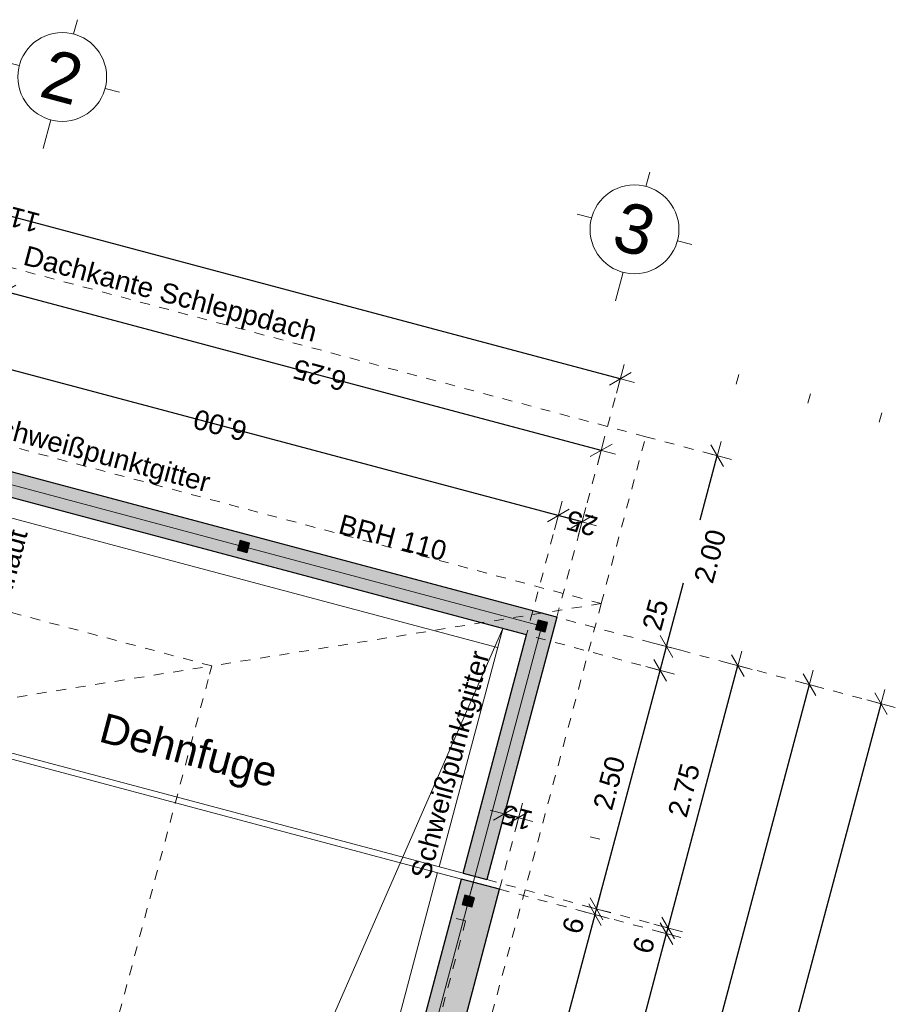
# Model space of a CAD drawing. Header units: metres. Extents: x 4462371 to 4462630, y 5328161 to 5328403.
# Tile 91 of 152: x 4462493 to 4462502, y 5328239 to 5328249. Entities that reach past the tile are written whole.
import ezdxf

# ---------------------------------------------------------------- set-up
doc = ezdxf.new("R2010")
doc.units = ezdxf.units.M
doc.header["$PDMODE"] = 65
doc.linetypes.add('AUSGEZOGEN', pattern=[0])
doc.linetypes.add('VERDECKT2_S2', pattern=[0.15, 0.1, -0.05])
doc.layers.add('Maßlinie_Allgemein', color=7, linetype='AUSGEZOGEN', lineweight=13)
doc.layers.add('Standard', color=7, linetype='AUSGEZOGEN', lineweight=13)
doc.styles.add('ARIAL', font='ARIAL.TTF')
doc.dimstyles.new('_DIMSTYLE_12', dxfattribs={"dimtxt": 0.2, "dimasz": 0.3, "dimexe": 0, "dimexo": 0, "dimgap": 0.1, "dimtad": 2, "dimrnd": 0.01, "dimzin": 4, "dimdsep": 46, "dimtxsty": 'ARIAL', "dimblk1": 'ALL_ML_STRICH', "dimblk2": 'ALL_ML_STRICH', "dimsah": 1, "dimcen": 0, "dimclrd": 7, "dimclre": 7, "dimclrt": 7, "dimadec": 0, "dimazin": 0, "dimtfac": 1, "dimtdec": 0, "dimtix": 1, "dimtmove": 2, "dimatfit": 3, "dimfxl": 0, "dimtzin": 0, "dimlwd": 0, "dimlwe": 13, "dimarcsym": 0})
doc.dimstyles.new('_DIMSTYLE_14', dxfattribs={"dimtxt": 0.2, "dimasz": 0.3, "dimexe": 0, "dimexo": 0, "dimgap": 0.1, "dimtad": 2, "dimdec": 1, "dimlfac": 100, "dimrnd": 1, "dimzin": 4, "dimdsep": 46, "dimtxsty": 'ARIAL', "dimblk1": 'ALL_ML_STRICH', "dimblk2": 'ALL_ML_STRICH', "dimsah": 1, "dimcen": 0, "dimclrd": 7, "dimclre": 7, "dimclrt": 7, "dimadec": 0, "dimazin": 0, "dimtfac": 1, "dimtdec": 0, "dimtix": 1, "dimtmove": 2, "dimatfit": 3, "dimfxl": 0, "dimtvp": 1.2, "dimtzin": 0, "dimlwd": 0, "dimlwe": 13, "dimarcsym": 0})
doc.dimstyles.new('_DIMSTYLE_20', dxfattribs={"dimtxt": 0.2, "dimasz": 0.3, "dimexe": 0, "dimexo": 0, "dimgap": 0.1, "dimtad": 2, "dimdec": 1, "dimlfac": 100, "dimrnd": 0.5, "dimzin": 4, "dimdsep": 46, "dimtxsty": 'ARIAL', "dimblk1": 'ALL_ML_STRICH', "dimblk2": 'ALL_ML_STRICH', "dimsah": 1, "dimcen": 0, "dimclrd": 7, "dimclre": 7, "dimclrt": 7, "dimadec": 0, "dimazin": 0, "dimtfac": 1, "dimtdec": 0, "dimtix": 1, "dimtmove": 2, "dimatfit": 3, "dimfxl": 0, "dimtvp": 1.2, "dimtzin": 0, "dimlwd": 0, "dimlwe": 13, "dimarcsym": 0})
doc.dimstyles.new('_DIMSTYLE_3', dxfattribs={"dimtxt": 0.2, "dimasz": 0.3, "dimexe": 0, "dimexo": 0, "dimgap": 0.1, "dimtad": 2, "dimrnd": 0.005, "dimzin": 4, "dimdsep": 46, "dimtxsty": 'ARIAL', "dimblk1": 'ALL_ML_STRICH', "dimblk2": 'ALL_ML_STRICH', "dimsah": 1, "dimcen": 0, "dimclrd": 7, "dimclre": 7, "dimclrt": 7, "dimadec": 0, "dimazin": 0, "dimtfac": 1, "dimtdec": 0, "dimtix": 1, "dimtmove": 2, "dimatfit": 3, "dimfxl": 0, "dimtzin": 0, "dimlwd": 0, "dimlwe": 13, "dimarcsym": 0})
doc.dimstyles.new('_DIMSTYLE_30', dxfattribs={"dimtxt": 0.2, "dimasz": 0.3, "dimexe": 0, "dimexo": 0, "dimgap": 0.1, "dimtad": 0, "dimrnd": 0.005, "dimzin": 4, "dimdsep": 46, "dimtxsty": 'ARIAL', "dimblk1": 'ALL_ML_STRICH', "dimblk2": 'ALL_ML_STRICH', "dimsah": 1, "dimcen": 0, "dimclrd": 7, "dimclre": 7, "dimclrt": 7, "dimadec": 0, "dimazin": 0, "dimtfac": 1, "dimtdec": 0, "dimtix": 1, "dimtmove": 2, "dimatfit": 3, "dimfxl": 0, "dimtzin": 0, "dimlwd": 0, "dimlwe": 13, "dimarcsym": 0})
doc.dimstyles.new('_DIMSTYLE_8', dxfattribs={"dimtxt": 0.2, "dimasz": 0.3, "dimexe": 0, "dimexo": 0, "dimgap": 0.1, "dimtad": 2, "dimdec": 3, "dimrnd": 0.005, "dimzin": 4, "dimdsep": 46, "dimtxsty": 'ARIAL', "dimblk1": 'ALL_ML_STRICH', "dimblk2": 'ALL_ML_STRICH', "dimsah": 1, "dimcen": 0, "dimclrd": 7, "dimclre": 7, "dimclrt": 7, "dimadec": 0, "dimazin": 0, "dimtfac": 1, "dimtdec": 0, "dimtix": 1, "dimtmove": 2, "dimatfit": 3, "dimfxl": 0, "dimtzin": 0, "dimlwd": 0, "dimlwe": 13, "dimarcsym": 0})

# ---------------------------------------------------------------- blocks, each defined once
blk = doc.blocks.new('ALL_ML_STRICH')
at = {"color": 0, "linetype": 'ByBlock', "lineweight": -2}
for p, q in [((0, -0.5), (0, 0.5)), ((-1, 0), (0.5, 0)), ((-0.3, -0.3), (0.3, 0.3))]:
    blk.add_line(p, q, dxfattribs=at)
blk = doc.blocks.new('*D553')
at = {"layer": 'DEFPOINTS', "color": 7, "linetype": 'AUSGEZOGEN', "lineweight": 13}
for p in [(4462487.4562, 5328245.6535), (4462499.2122, 5328245.1095), (4462498.5688, 5328242.6937)]:
    blk.add_point(p, dxfattribs=at)
at = {"layer": 'Maßlinie_Allgemein', "color": 7, "linetype": 'AUSGEZOGEN', "lineweight": -2}
for p, q in [((4462488.0996, 5328248.0692), (4462488.0996, 5328248.0692)), ((4462499.2122, 5328245.1095), (4462488.0996, 5328248.0692)), ((4462499.2122, 5328245.1095), (4462499.2122, 5328245.1095))]:
    blk.add_line(p, q, dxfattribs=at)
at = {"layer": 'Maßlinie_Allgemein', "color": 7, "linetype": 'AUSGEZOGEN', "lineweight": 13, "xscale": 0.3, "yscale": 0.3, "zscale": 0.3}
for p, rotation in [((4462488.0996, 5328248.0692), 165.0861850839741), ((4462499.2122, 5328245.1095), 345.0861850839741)]:
    blk.add_blockref('ALL_ML_STRICH', p, dxfattribs=dict(at, rotation=rotation))
at = {"layer": 'Maßlinie_Allgemein', "color": 7, "linetype": 'AUSGEZOGEN', "lineweight": 13, "insert": (4462492.9872, 5328246.771), "char_height": 0.2, "width": 1, "attachment_point": 5, "rotation": 165.08619, "style": 'ARIAL'}
blk.add_mtext('\\A1;{\\A1;{11.50\\H0.132000;\\S^ ;}}', dxfattribs=at)
blk = doc.blocks.new('*D556')
at = {"layer": 'DEFPOINTS', "color": 7, "linetype": 'AUSGEZOGEN', "lineweight": 13}
for p in [(4462498.5688, 5328242.6937), (4462494.0384, 5328225.1011), (4462496.4542, 5328224.4577)]:
    blk.add_point(p, dxfattribs=at)
at = {"layer": 'Maßlinie_Allgemein', "color": 7, "linetype": 'AUSGEZOGEN', "lineweight": -2}
for p, q in [((4462496.4542, 5328224.4577), (4462501.1295, 5328242.0117)), ((4462501.1295, 5328242.0117), (4462501.1295, 5328242.0117)), ((4462496.4542, 5328224.4577), (4462496.4542, 5328224.4577))]:
    blk.add_line(p, q, dxfattribs=at)
at = {"layer": 'Maßlinie_Allgemein', "color": 7, "linetype": 'AUSGEZOGEN', "lineweight": 13, "yscale": 0.3, "zscale": 0.3}
for p, xscale, rotation in [((4462501.1295, 5328242.0117), 0.3, 75.08618508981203), ((4462496.4542, 5328224.4577), 0.2999999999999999, 255.0861850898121)]:
    blk.add_blockref('ALL_ML_STRICH', p, dxfattribs=dict(at, xscale=xscale, rotation=rotation))
at = {"layer": 'Maßlinie_Allgemein', "color": 7, "linetype": 'AUSGEZOGEN', "lineweight": 13, "insert": (4462498.597, 5328233.2936), "char_height": 0.2, "width": 1, "attachment_point": 5, "rotation": 75.08619, "style": 'ARIAL'}
blk.add_mtext('\\A1;{\\A1;{18.17\\H0.132000;\\S^ ;}}', dxfattribs=at)
blk = doc.blocks.new('*D574')
at = {"layer": 'DEFPOINTS', "color": 7, "linetype": 'AUSGEZOGEN', "lineweight": 13}
for p in [(4462498.5688, 5328242.6937), (4462493.1376, 5328221.719), (4462496.2782, 5328220.8826)]:
    blk.add_point(p, dxfattribs=at)
at = {"layer": 'Maßlinie_Allgemein', "color": 7, "linetype": 'AUSGEZOGEN', "lineweight": -2}
for p, q in [((4462496.2782, 5328220.8826), (4462501.8542, 5328241.8187)), ((4462501.8542, 5328241.8187), (4462501.8542, 5328241.8187)), ((4462496.2782, 5328220.8826), (4462496.2782, 5328220.8826))]:
    blk.add_line(p, q, dxfattribs=at)
at = {"layer": 'Maßlinie_Allgemein', "color": 7, "linetype": 'AUSGEZOGEN', "lineweight": 13, "xscale": 0.3, "yscale": 0.3, "zscale": 0.3}
for p, rotation in [((4462501.8542, 5328241.8187), 75.08618508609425), ((4462496.2782, 5328220.8826), 255.0861850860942)]:
    blk.add_blockref('ALL_ML_STRICH', p, dxfattribs=dict(at, rotation=rotation))
at = {"layer": 'Maßlinie_Allgemein', "color": 7, "linetype": 'AUSGEZOGEN', "lineweight": 13, "insert": (4462498.8714, 5328231.4095), "char_height": 0.2, "width": 1, "attachment_point": 5, "rotation": 75.08619, "style": 'ARIAL'}
blk.add_mtext('\\A1;{\\A1;{21.67\\H0.132000;\\S^ ;}}', dxfattribs=at)
blk = doc.blocks.new('*D575')
at = {"layer": 'DEFPOINTS', "color": 7, "linetype": 'AUSGEZOGEN', "lineweight": 13}
for p in [(4462498.1835, 5328240.6645), (4462497.861, 5328240.0364), (4462497.9905, 5328239.9398)]:
    blk.add_point(p, dxfattribs=at)
at = {"layer": 'Maßlinie_Allgemein', "color": 7, "linetype": 'AUSGEZOGEN', "lineweight": -2}
for p, q in [((4462498.0386, 5328240.7031), (4462498.0386, 5328240.7031)), ((4462498.1835, 5328240.6645), (4462498.0386, 5328240.7031)), ((4462498.1835, 5328240.6645), (4462498.1835, 5328240.6645))]:
    blk.add_line(p, q, dxfattribs=at)
at = {"layer": 'Maßlinie_Allgemein', "color": 7, "linetype": 'AUSGEZOGEN', "lineweight": 13, "xscale": 0.3, "yscale": 0.3, "zscale": 0.3}
for p, rotation in [((4462498.1835, 5328240.6645), 345.0861851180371), ((4462498.0386, 5328240.7031), 165.086185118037)]:
    blk.add_blockref('ALL_ML_STRICH', p, dxfattribs=dict(at, rotation=rotation))
at = {"layer": 'Maßlinie_Allgemein', "color": 7, "linetype": 'AUSGEZOGEN', "lineweight": 13, "insert": (4462498.1652, 5328240.6666), "char_height": 0.2, "width": 0.8, "attachment_point": 5, "rotation": 165.08619, "style": 'ARIAL'}
blk.add_mtext('\\A1;{\\A1;{15\\H0.132000;\\S^ ;}}', dxfattribs=at)
blk = doc.blocks.new('*D585')
at = {"layer": 'DEFPOINTS', "color": 7, "linetype": 'AUSGEZOGEN', "lineweight": 13}
for p in [(4462497.9905, 5328239.9398), (4462494.0384, 5328225.1011), (4462495.7295, 5328224.6508)]:
    blk.add_point(p, dxfattribs=at)
at = {"layer": 'Maßlinie_Allgemein', "color": 7, "linetype": 'AUSGEZOGEN', "lineweight": -2}
for p, q in [((4462495.7295, 5328224.6508), (4462499.6816, 5328239.4894)), ((4462499.6816, 5328239.4894), (4462499.6816, 5328239.4894)), ((4462495.7295, 5328224.6508), (4462495.7295, 5328224.6508))]:
    blk.add_line(p, q, dxfattribs=at)
at = {"layer": 'Maßlinie_Allgemein', "color": 7, "linetype": 'AUSGEZOGEN', "lineweight": 13, "yscale": 0.3, "zscale": 0.3}
for p, xscale, rotation in [((4462499.6816, 5328239.4894), 0.3, 75.08618508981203), ((4462495.7295, 5328224.6508), 0.2999999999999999, 255.0861850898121)]:
    blk.add_blockref('ALL_ML_STRICH', p, dxfattribs=dict(at, xscale=xscale, rotation=rotation))
at = {"layer": 'Maßlinie_Allgemein', "color": 7, "linetype": 'AUSGEZOGEN', "lineweight": 13, "insert": (4462497.5106, 5328232.1291), "char_height": 0.2, "width": 1, "attachment_point": 5, "rotation": 75.08619, "style": 'ARIAL'}
blk.add_mtext('\\A1;{\\A1;{15.36\\H0.132000;\\S^ ;}}', dxfattribs=at)
blk = doc.blocks.new('*D586')
at = {"layer": 'DEFPOINTS', "color": 7, "linetype": 'AUSGEZOGEN', "lineweight": 13}
for p in [(4462497.861, 5328240.0364), (4462497.9905, 5328239.9398), (4462499.6816, 5328239.4894)]:
    blk.add_point(p, dxfattribs=at)
at = {"layer": 'Maßlinie_Allgemein', "color": 7, "linetype": 'AUSGEZOGEN', "lineweight": -2}
for p, q in [((4462499.6816, 5328239.4894), (4462499.697, 5328239.5474)), ((4462499.6816, 5328239.4894), (4462499.6816, 5328239.4894)), ((4462499.697, 5328239.5474), (4462499.697, 5328239.5474))]:
    blk.add_line(p, q, dxfattribs=at)
at = {"layer": 'Maßlinie_Allgemein', "color": 7, "linetype": 'AUSGEZOGEN', "lineweight": 13, "yscale": 0.3, "zscale": 0.3}
for p, xscale, rotation in [((4462499.6816, 5328239.4894), 0.2999999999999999, 255.0861850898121), ((4462499.697, 5328239.5474), 0.3, 75.08618508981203)]:
    blk.add_blockref('ALL_ML_STRICH', p, dxfattribs=dict(at, xscale=xscale, rotation=rotation))
at = {"layer": 'Maßlinie_Allgemein', "color": 7, "linetype": 'AUSGEZOGEN', "lineweight": 13, "insert": (4462499.4505, 5328239.3728), "char_height": 0.2, "width": 0.6, "attachment_point": 5, "rotation": 75.08619, "style": 'ARIAL'}
blk.add_mtext('\\A1;{\\A1;{6\\H0.132000;\\S^ ;}}', dxfattribs=at)
blk = doc.blocks.new('*D587')
at = {"layer": 'DEFPOINTS', "color": 7, "linetype": 'AUSGEZOGEN', "lineweight": 13}
for p in [(4462498.5688, 5328242.6937), (4462497.861, 5328240.0364), (4462499.697, 5328239.5474)]:
    blk.add_point(p, dxfattribs=at)
at = {"layer": 'Maßlinie_Allgemein', "color": 7, "linetype": 'AUSGEZOGEN', "lineweight": -2}
for p, q in [((4462499.697, 5328239.5474), (4462500.4048, 5328242.2048)), ((4462500.4048, 5328242.2048), (4462500.4048, 5328242.2048)), ((4462499.697, 5328239.5474), (4462499.697, 5328239.5474))]:
    blk.add_line(p, q, dxfattribs=at)
at = {"layer": 'Maßlinie_Allgemein', "color": 7, "linetype": 'AUSGEZOGEN', "lineweight": 13, "yscale": 0.3, "zscale": 0.3}
for p, xscale, rotation in [((4462500.4048, 5328242.2048), 0.3, 75.08618508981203), ((4462499.697, 5328239.5474), 0.2999999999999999, 255.0861850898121)]:
    blk.add_blockref('ALL_ML_STRICH', p, dxfattribs=dict(at, xscale=xscale, rotation=rotation))
at = {"layer": 'Maßlinie_Allgemein', "color": 7, "linetype": 'AUSGEZOGEN', "lineweight": 13, "insert": (4462499.8579, 5328240.9417), "char_height": 0.2, "width": 0.8, "attachment_point": 5, "rotation": 75.08619, "style": 'ARIAL'}
blk.add_mtext('\\A1;{\\A1;{2.75\\H0.132000;\\S^ ;}}', dxfattribs=at)
blk = doc.blocks.new('*D607')
at = {"layer": 'DEFPOINTS', "color": 7, "linetype": 'AUSGEZOGEN', "lineweight": 13}
for p in [(4462498.8261, 5328243.6601), (4462498.5688, 5328242.6937), (4462498.2628, 5328242.5165)]:
    blk.add_point(p, dxfattribs=at)
at = {"layer": 'Maßlinie_Allgemein', "color": 7, "linetype": 'AUSGEZOGEN', "lineweight": -2}
for p, q in [((4462498.5846, 5328243.7244), (4462498.5846, 5328243.7244)), ((4462498.8261, 5328243.6601), (4462498.5846, 5328243.7244)), ((4462498.8261, 5328243.6601), (4462498.8261, 5328243.6601))]:
    blk.add_line(p, q, dxfattribs=at)
at = {"layer": 'Maßlinie_Allgemein', "color": 7, "linetype": 'AUSGEZOGEN', "lineweight": 13, "xscale": 0.3, "yscale": 0.3, "zscale": 0.3}
for p, rotation in [((4462498.5846, 5328243.7244), 165.0861853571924), ((4462498.8261, 5328243.6601), 345.0861853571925)]:
    blk.add_blockref('ALL_ML_STRICH', p, dxfattribs=dict(at, rotation=rotation))
at = {"layer": 'Maßlinie_Allgemein', "color": 7, "linetype": 'AUSGEZOGEN', "lineweight": 13, "insert": (4462498.8223, 5328243.6469), "char_height": 0.2, "width": 0.8, "attachment_point": 5, "rotation": 165.08619, "style": 'ARIAL'}
blk.add_mtext('\\A1;{\\A1;{25\\H0.132000;\\S^ ;}}', dxfattribs=at)
blk = doc.blocks.new('*D608')
at = {"layer": 'DEFPOINTS', "color": 7, "linetype": 'AUSGEZOGEN', "lineweight": 13}
for p in [(4462492.5293, 5328244.3023), (4462498.5846, 5328243.7244), (4462498.2628, 5328242.5165)]:
    blk.add_point(p, dxfattribs=at)
at = {"layer": 'Maßlinie_Allgemein', "color": 7, "linetype": 'AUSGEZOGEN', "lineweight": -2}
for p, q in [((4462492.7867, 5328245.2686), (4462492.7867, 5328245.2686)), ((4462498.5846, 5328243.7244), (4462492.7867, 5328245.2686)), ((4462498.5846, 5328243.7244), (4462498.5846, 5328243.7244))]:
    blk.add_line(p, q, dxfattribs=at)
at = {"layer": 'Maßlinie_Allgemein', "color": 7, "linetype": 'AUSGEZOGEN', "lineweight": 13, "xscale": 0.3, "yscale": 0.3, "zscale": 0.3}
for p, rotation in [((4462492.7867, 5328245.2686), 165.0861853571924), ((4462498.5846, 5328243.7244), 345.0861853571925)]:
    blk.add_blockref('ALL_ML_STRICH', p, dxfattribs=dict(at, rotation=rotation))
at = {"layer": 'Maßlinie_Allgemein', "color": 7, "linetype": 'AUSGEZOGEN', "lineweight": 13, "insert": (4462495.1596, 5328244.6401), "char_height": 0.2, "width": 0.8, "attachment_point": 5, "rotation": 165.08619, "style": 'ARIAL'}
blk.add_mtext('\\A1;{\\A1;{6.00\\H0.132000;\\S^ ;}}', dxfattribs=at)
blk = doc.blocks.new('*D612')
at = {"layer": 'DEFPOINTS', "color": 7, "linetype": 'AUSGEZOGEN', "lineweight": 13}
for p in [(4462499.0192, 5328244.3848), (4462492.5293, 5328244.3023), (4462498.5688, 5328242.6937)]:
    blk.add_point(p, dxfattribs=at)
at = {"layer": 'Maßlinie_Allgemein', "color": 7, "linetype": 'AUSGEZOGEN', "lineweight": -2}
for p, q in [((4462492.9797, 5328245.9933), (4462492.9797, 5328245.9933)), ((4462499.0192, 5328244.3848), (4462492.9797, 5328245.9933)), ((4462499.0192, 5328244.3848), (4462499.0192, 5328244.3848))]:
    blk.add_line(p, q, dxfattribs=at)
at = {"layer": 'Maßlinie_Allgemein', "color": 7, "linetype": 'AUSGEZOGEN', "lineweight": 13, "xscale": 0.3, "yscale": 0.3, "zscale": 0.3}
for p, rotation in [((4462492.9797, 5328245.9933), 165.0861850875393), ((4462499.0192, 5328244.3848), 345.0861850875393)]:
    blk.add_blockref('ALL_ML_STRICH', p, dxfattribs=dict(at, rotation=rotation))
at = {"layer": 'Maßlinie_Allgemein', "color": 7, "linetype": 'AUSGEZOGEN', "lineweight": 13, "insert": (4462496.1674, 5328245.1478), "char_height": 0.2, "width": 0.8, "attachment_point": 5, "rotation": 165.08619, "style": 'ARIAL'}
blk.add_mtext('\\A1;{\\A1;{6.25\\H0.132000;\\S^ ;}}', dxfattribs=at)
blk = doc.blocks.new('*D615')
at = {"layer": 'DEFPOINTS', "color": 7, "linetype": 'AUSGEZOGEN', "lineweight": 13}
for p in [(4462497.9905, 5328239.9398), (4462494.0384, 5328225.1011), (4462495.0047, 5328224.8438)]:
    blk.add_point(p, dxfattribs=at)
at = {"layer": 'Maßlinie_Allgemein', "color": 7, "linetype": 'AUSGEZOGEN', "lineweight": -2}
for p, q in [((4462495.0047, 5328224.8438), (4462498.9568, 5328239.6824)), ((4462498.9568, 5328239.6824), (4462498.9568, 5328239.6824)), ((4462495.0047, 5328224.8438), (4462495.0047, 5328224.8438))]:
    blk.add_line(p, q, dxfattribs=at)
at = {"layer": 'Maßlinie_Allgemein', "color": 7, "linetype": 'AUSGEZOGEN', "lineweight": 13, "yscale": 0.3, "zscale": 0.3}
for p, xscale, rotation in [((4462498.9568, 5328239.6824), 0.3, 75.08618508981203), ((4462495.0047, 5328224.8438), 0.2999999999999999, 255.0861850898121)]:
    blk.add_blockref('ALL_ML_STRICH', p, dxfattribs=dict(at, xscale=xscale, rotation=rotation))
at = {"layer": 'Maßlinie_Allgemein', "color": 7, "linetype": 'AUSGEZOGEN', "lineweight": 13, "insert": (4462496.7911, 5328232.3417), "char_height": 0.2, "width": 1.2, "attachment_point": 5, "rotation": 75.08619, "style": 'ARIAL'}
blk.add_mtext('\\A1;{\\A1;{15.35\\H0.132000;\\S5^ ;}}', dxfattribs=at)
blk = doc.blocks.new('*D616')
at = {"layer": 'DEFPOINTS', "color": 7, "linetype": 'AUSGEZOGEN', "lineweight": 13}
for p in [(4462497.861, 5328240.0364), (4462497.9905, 5328239.9398), (4462498.9568, 5328239.6824)]:
    blk.add_point(p, dxfattribs=at)
at = {"layer": 'Maßlinie_Allgemein', "color": 7, "linetype": 'AUSGEZOGEN', "lineweight": -2}
for p, q in [((4462498.9568, 5328239.6824), (4462498.9723, 5328239.7404)), ((4462498.9568, 5328239.6824), (4462498.9568, 5328239.6824)), ((4462498.9723, 5328239.7404), (4462498.9723, 5328239.7404))]:
    blk.add_line(p, q, dxfattribs=at)
at = {"layer": 'Maßlinie_Allgemein', "color": 7, "linetype": 'AUSGEZOGEN', "lineweight": 13, "yscale": 0.3, "zscale": 0.3}
for p, xscale, rotation in [((4462498.9568, 5328239.6824), 0.2999999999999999, 255.0861850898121), ((4462498.9723, 5328239.7404), 0.3, 75.08618508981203)]:
    blk.add_blockref('ALL_ML_STRICH', p, dxfattribs=dict(at, xscale=xscale, rotation=rotation))
at = {"layer": 'Maßlinie_Allgemein', "color": 7, "linetype": 'AUSGEZOGEN', "lineweight": 13, "insert": (4462498.7369, 5328239.5727), "char_height": 0.2, "width": 0.6, "attachment_point": 5, "rotation": 75.08619, "style": 'ARIAL'}
blk.add_mtext('\\A1;{\\A1;{6\\H0.132000;\\S^ ;}}', dxfattribs=at)
blk = doc.blocks.new('*D617')
at = {"layer": 'DEFPOINTS', "color": 7, "linetype": 'AUSGEZOGEN', "lineweight": 13}
for p in [(4462498.2628, 5328242.5165), (4462497.861, 5328240.0364), (4462498.9723, 5328239.7404)]:
    blk.add_point(p, dxfattribs=at)
at = {"layer": 'Maßlinie_Allgemein', "color": 7, "linetype": 'AUSGEZOGEN', "lineweight": -2}
for p, q in [((4462498.9723, 5328239.7404), (4462499.6157, 5328242.1562)), ((4462499.6157, 5328242.1562), (4462499.6157, 5328242.1562)), ((4462498.9723, 5328239.7404), (4462498.9723, 5328239.7404))]:
    blk.add_line(p, q, dxfattribs=at)
at = {"layer": 'Maßlinie_Allgemein', "color": 7, "linetype": 'AUSGEZOGEN', "lineweight": 13, "yscale": 0.3, "zscale": 0.3}
for p, xscale, rotation in [((4462499.6157, 5328242.1562), 0.3, 75.08618508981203), ((4462498.9723, 5328239.7404), 0.2999999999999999, 255.0861850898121)]:
    blk.add_blockref('ALL_ML_STRICH', p, dxfattribs=dict(at, xscale=xscale, rotation=rotation))
at = {"layer": 'Maßlinie_Allgemein', "color": 7, "linetype": 'AUSGEZOGEN', "lineweight": 13, "insert": (4462499.1012, 5328241.0149), "char_height": 0.2, "width": 0.8, "attachment_point": 5, "rotation": 75.08619, "style": 'ARIAL'}
blk.add_mtext('\\A1;{\\A1;{2.50\\H0.132000;\\S^ ;}}', dxfattribs=at)
blk = doc.blocks.new('*D618')
at = {"layer": 'DEFPOINTS', "color": 7, "linetype": 'AUSGEZOGEN', "lineweight": 13}
for p in [(4462498.5688, 5328242.6937), (4462498.2628, 5328242.5165), (4462499.6157, 5328242.1562)]:
    blk.add_point(p, dxfattribs=at)
at = {"layer": 'Maßlinie_Allgemein', "color": 7, "linetype": 'AUSGEZOGEN', "lineweight": -2}
for p, q in [((4462499.6157, 5328242.1562), (4462499.68, 5328242.3978)), ((4462499.68, 5328242.3978), (4462499.68, 5328242.3978)), ((4462499.6157, 5328242.1562), (4462499.6157, 5328242.1562))]:
    blk.add_line(p, q, dxfattribs=at)
at = {"layer": 'Maßlinie_Allgemein', "color": 7, "linetype": 'AUSGEZOGEN', "lineweight": 13, "yscale": 0.3, "zscale": 0.3}
for p, xscale, rotation in [((4462499.68, 5328242.3978), 0.3, 75.08618508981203), ((4462499.6157, 5328242.1562), 0.2999999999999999, 255.0861850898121)]:
    blk.add_blockref('ALL_ML_STRICH', p, dxfattribs=dict(at, xscale=xscale, rotation=rotation))
at = {"layer": 'Maßlinie_Allgemein', "color": 7, "linetype": 'AUSGEZOGEN', "lineweight": 13, "insert": (4462499.5688, 5328242.7196), "char_height": 0.2, "width": 0.8, "attachment_point": 5, "rotation": 75.08619, "style": 'ARIAL'}
blk.add_mtext('\\A1;{\\A1;{25\\H0.132000;\\S^ ;}}', dxfattribs=at)
blk = doc.blocks.new('*D619')
at = {"layer": 'DEFPOINTS', "color": 7, "linetype": 'AUSGEZOGEN', "lineweight": 13}
for p in [(4462499.47, 5328244.5234), (4462498.5688, 5328242.6937), (4462499.68, 5328242.3978)]:
    blk.add_point(p, dxfattribs=at)
at = {"layer": 'Maßlinie_Allgemein', "color": 7, "linetype": 'AUSGEZOGEN', "lineweight": -2}
for p, q in [((4462500.0218, 5328243.6811), (4462500.1948, 5328244.3304)), ((4462500.1948, 5328244.3304), (4462500.1948, 5328244.3304)), ((4462499.68, 5328242.3978), (4462499.852, 5328243.0433)), ((4462499.68, 5328242.3978), (4462499.68, 5328242.3978))]:
    blk.add_line(p, q, dxfattribs=at)
at = {"layer": 'Maßlinie_Allgemein', "color": 7, "linetype": 'AUSGEZOGEN', "lineweight": 13, "yscale": 0.3, "zscale": 0.3}
for p, xscale, rotation in [((4462500.1948, 5328244.3304), 0.3, 75.08618508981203), ((4462499.68, 5328242.3978), 0.2999999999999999, 255.0861850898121)]:
    blk.add_blockref('ALL_ML_STRICH', p, dxfattribs=dict(at, xscale=xscale, rotation=rotation))
at = {"layer": 'Maßlinie_Allgemein', "color": 7, "linetype": 'AUSGEZOGEN', "lineweight": 13, "insert": (4462500.1232, 5328243.3126), "char_height": 0.2, "width": 0.8, "attachment_point": 5, "rotation": 75.08619, "style": 'ARIAL'}
blk.add_mtext('\\A1;{\\A1;{2.00\\H0.132000;\\S^ ;}}', dxfattribs=at)
blk = doc.blocks.new('COMPLEXOBJECT_110')
at = {"layer": 'Standard', "color": 7, "linetype": 'AUSGEZOGEN', "lineweight": 18}
for p, q in [((4462499.4725, 5328247.0582), (4462499.5111, 5328247.2031)), ((4462498.9218, 5328246.7392), (4462498.7769, 5328246.7778)), ((4462499.7915, 5328246.5075), (4462499.9364, 5328246.4689)), ((4462499.2408, 5328246.1885), (4462499.1636, 5328245.8986))]:
    blk.add_line(p, q, dxfattribs=at)
blk.add_circle((4462499.3567, 5328246.6233), 0.45, dxfattribs=at)
blk = doc.blocks.new('COMPLEXOBJECT_111')
at = {"layer": 'Standard', "color": 7, "linetype": 'AUSGEZOGEN', "lineweight": 18}
for p, q in [((4462493.6746, 5328248.6024), (4462493.7132, 5328248.7473)), ((4462493.1239, 5328248.2834), (4462492.979, 5328248.322)), ((4462493.9936, 5328248.0517), (4462494.1386, 5328248.0131)), ((4462493.443, 5328247.7327), (4462493.3657, 5328247.4428))]:
    blk.add_line(p, q, dxfattribs=at)
blk.add_circle((4462493.5588, 5328248.1675), 0.45, dxfattribs=at)

msp = doc.modelspace()

# ---------------------------------------------------------------- hatches: boundary and pattern name
at = {"layer": 'Standard', "linetype": 'AUSGEZOGEN', "lineweight": 13}
h = msp.add_hatch(color=255, dxfattribs=at)
h.paths.add_polyline_path([(4462492.46496, 5328244.06071), (4462497.80571, 5328242.63826), (4462498.10919, 5328242.68679), (4462498.41267, 5328242.73532), (4462492.52931, 5328244.30228)])
h.paths.add_polyline_path([(4462492.55674, 5328244.11388), (4462492.58248, 5328244.21051), (4462492.67911, 5328244.18477), (4462492.66624, 5328244.13646), (4462492.65337, 5328244.08814)], flags=16)
h.paths.add_polyline_path([(4462495.36063, 5328243.47058), (4462495.45726, 5328243.44484), (4462495.44439, 5328243.39653), (4462495.43152, 5328243.34821), (4462495.33489, 5328243.37395), (4462495.34776, 5328243.42227)], flags=16)
at = {"layer": 'Standard', "linetype": 'AUSGEZOGEN', "lineweight": 18}
for points in [[(4462495.33489, 5328243.37395), (4462495.43152, 5328243.34821), (4462495.45726, 5328243.44484), (4462495.36063, 5328243.47058)], [(4462498.35462, 5328242.56968), (4462498.45126, 5328242.54395), (4462498.47699, 5328242.64058), (4462498.38036, 5328242.66631)], [(4462497.61212, 5328239.78187), (4462497.70876, 5328239.75613), (4462497.73449, 5328239.85276), (4462497.63786, 5328239.8785)]]:
    msp.add_hatch(color=254, dxfattribs=at).paths.add_polyline_path(points)
at = {"layer": 'Standard', "linetype": 'AUSGEZOGEN', "lineweight": 13}
h = msp.add_hatch(color=255, dxfattribs=at)
h.paths.add_polyline_path([(4462498.10919, 5328242.68679), (4462497.80571, 5328242.63826), (4462498.26285, 5328242.51651), (4462497.61943, 5328240.10073), (4462497.86101, 5328240.03638), (4462498.56877, 5328242.69375), (4462498.41267, 5328242.73532)])
h.paths.add_polyline_path([(4462498.38036, 5328242.66631), (4462498.47699, 5328242.64058), (4462498.45126, 5328242.54395), (4462498.35462, 5328242.56968), (4462498.36749, 5328242.618)], flags=16)
h = msp.add_hatch(color=255, dxfattribs=at)
h.paths.add_polyline_path([(4462497.60399, 5328240.04275), (4462497.50105, 5328239.65622), (4462497.64599, 5328239.61762), (4462496.48656, 5328235.26437), (4462496.51072, 5328235.25794), (4462496.48498, 5328235.16131), (4462496.46082, 5328235.16774), (4462495.1637, 5328230.29752), (4462495.18786, 5328230.29108), (4462495.16212, 5328230.19445), (4462495.13796, 5328230.20089), (4462493.89979, 5328225.55201), (4462493.75485, 5328225.59061), (4462493.6519, 5328225.20409), (4462493.77269, 5328225.17192), (4462494.03842, 5328225.10114), (4462497.99052, 5328239.9398), (4462497.72478, 5328240.01058)])
h.paths.add_polyline_path([(4462497.68618, 5328239.86563), (4462497.73449, 5328239.85276), (4462497.70876, 5328239.75613), (4462497.61212, 5328239.78187), (4462497.63786, 5328239.8785)], flags=16)
h.paths.add_polyline_path([(4462493.86604, 5328225.32815), (4462493.84031, 5328225.23152), (4462493.74368, 5328225.25726), (4462493.76941, 5328225.35389)], flags=16)
msp.add_hatch(color=255, dxfattribs=at).paths.add_polyline_path([(4462493.75485, 5328225.59061), (4462493.89979, 5328225.55201), (4462495.13796, 5328230.20089), (4462495.06549, 5328230.22019), (4462495.09123, 5328230.31682), (4462495.1637, 5328230.29752), (4462496.46082, 5328235.16774), (4462496.38835, 5328235.18704), (4462496.41409, 5328235.28367), (4462496.48656, 5328235.26437), (4462497.64599, 5328239.61762), (4462497.50105, 5328239.65622)])

# ---------------------------------------------------------------- linework, layer by layer
at = {"layer": 'Standard', "color": 7, "linetype": 'VERDECKT2_S2', "lineweight": 18}
for p, q in [((4462499.47003, 5328244.52343), (4462487.97089, 5328247.58608)), ((4462487.5205, 5328245.89503), (4462499.01964, 5328242.83238)), ((4462499.21218, 5328245.10953), (4462498.56877, 5328242.69375)), ((4462499.01964, 5328242.83238), (4462499.47003, 5328244.52343)), ((4462499.47003, 5328244.52343), (4462500.19476, 5328244.33041)), ((4462495.07437, 5328242.20151), (4462487.10228, 5328244.32477)), ((4462498.58456, 5328243.7244), (4462498.26285, 5328242.51651)), ((4462499.01964, 5328242.83238), (4462493.76527, 5328223.10417)), ((4462499.01964, 5328242.83238), (4462495.07437, 5328242.20151)), ((4462501.85424, 5328241.8187), (4462498.56877, 5328242.69375)), ((4462499.61569, 5328242.1562), (4462498.26285, 5328242.51651)), ((4462491.1291, 5328241.57063), (4462495.07437, 5328242.20151)), ((4462491.15187, 5328227.47397), (4462495.07437, 5328242.20151)), ((4462497.99052, 5328239.9398), (4462498.18354, 5328240.66454)), ((4462499.69701, 5328239.54739), (4462497.86101, 5328240.03638)), ((4462497.99052, 5328239.9398), (4462499.68157, 5328239.48941))]:
    msp.add_line(p, q, dxfattribs=at)
at = {"layer": 'Standard', "color": 7, "linetype": 'AUSGEZOGEN', "lineweight": 13}
for p, q in [((4462500.38779, 5328245.05514), (4462500.41352, 5328245.15177)), ((4462501.13826, 5328244.95875), (4462501.11252, 5328244.86212)), ((4462501.86299, 5328244.76572), (4462501.83726, 5328244.66909)), ((4462498.40294, 5328242.55681), (4462497.68618, 5328239.86563)), ((4462491.80611, 5328241.58694), (4462497.60399, 5328240.04275)), ((4462497.61943, 5328240.10073), (4462491.82155, 5328241.64492)), ((4462497.68618, 5328239.86563), (4462497.72478, 5328240.01058)), ((4462497.66044, 5328239.769), (4462496.4624, 5328235.27081))]:
    msp.add_line(p, q, dxfattribs=at)
at = {"layer": 'Standard', "color": 7, "linetype": 'AUSGEZOGEN', "lineweight": 25}
for p, q in [((4462498.56877, 5328242.69375), (4462492.52931, 5328244.30228)), ((4462498.26285, 5328242.51651), (4462492.46496, 5328244.06071)), ((4462495.36063, 5328243.47058), (4462495.33489, 5328243.37395)), ((4462495.45726, 5328243.44484), (4462495.36063, 5328243.47058)), ((4462495.43152, 5328243.34821), (4462495.33489, 5328243.37395)), ((4462495.43152, 5328243.34821), (4462495.45726, 5328243.44484)), ((4462498.56877, 5328242.69375), (4462497.86101, 5328240.03638)), ((4462498.38036, 5328242.66631), (4462498.35462, 5328242.56968)), ((4462498.47699, 5328242.64058), (4462498.38036, 5328242.66631)), ((4462498.45126, 5328242.54395), (4462498.35462, 5328242.56968)), ((4462498.45126, 5328242.54395), (4462498.47699, 5328242.64058)), ((4462497.61943, 5328240.10073), (4462498.26285, 5328242.51651)), ((4462497.61943, 5328240.10073), (4462497.86101, 5328240.03638)), ((4462493.6519, 5328225.20409), (4462497.60399, 5328240.04275)), ((4462497.99052, 5328239.9398), (4462497.60399, 5328240.04275)), ((4462494.03842, 5328225.10114), (4462497.99052, 5328239.9398)), ((4462497.63786, 5328239.8785), (4462497.61212, 5328239.78187)), ((4462497.73449, 5328239.85276), (4462497.63786, 5328239.8785)), ((4462497.70876, 5328239.75613), (4462497.61212, 5328239.78187)), ((4462497.70876, 5328239.75613), (4462497.73449, 5328239.85276))]:
    msp.add_line(p, q, dxfattribs=at)
at = {"layer": 'Standard', "color": 7, "linetype": 'AUSGEZOGEN', "lineweight": 18}
for p, q in [((4462492.66624, 5328244.13646), (4462495.34776, 5328243.42227)), ((4462497.9698, 5328242.38759), (4462492.65507, 5328243.8031)), ((4462495.44439, 5328243.39653), (4462498.36749, 5328242.618)), ((4462491.38178, 5328227.41274), (4462498.02127, 5328242.58085)), ((4462497.37786, 5328240.16507), (4462498.02127, 5328242.58085)), ((4462493.80924, 5328226.76622), (4462497.36241, 5328240.10709))]:
    msp.add_line(p, q, dxfattribs=at)
at = {"layer": 'Standard', "color": 7, "linetype": 'VERDECKT2_S2', "lineweight": 13}
for p, q in [((4462495.05176, 5328242.11662), (4462495.07437, 5328242.20151)), ((4462498.90828, 5328240.47151), (4462499.00491, 5328240.44578)), ((4462497.64599, 5328239.61762), (4462496.48656, 5328235.26437)), ((4462497.64599, 5328239.61762), (4462497.50105, 5328239.65622))]:
    msp.add_line(p, q, dxfattribs=at)

# ---------------------------------------------------------------- block references
at = {"layer": 'Standard', "color": 7, "linetype": 'AUSGEZOGEN', "lineweight": 18}
for name in ['COMPLEXOBJECT_111', 'COMPLEXOBJECT_110']:
    msp.add_blockref(name, (0, 0), dxfattribs=at)

# ---------------------------------------------------------------- texts
at = {"layer": 'Standard', "color": 7, "linetype": 'AUSGEZOGEN', "lineweight": 18, "style": 'ARIAL'}
for s, insert, char_height, width, attachment_point, rotation in [('\\W0.99;2', (4462493.55877, 5328248.16754), 0.5, 0.6392436, 5, 345.086185), ('\\W0.99;3', (4462499.35665, 5328246.62335), 0.5, 0.6392436, 5, 345.086185), ('\\W1.01;Dachkante\\~Schleppdach', (4462494.61427, 5328245.8167), 0.2, 3.1472566, 8, 345.086185), ('\\W1.00;Schweißpunktgitter', (4462493.86193, 5328244.20607), 0.2, 2.4870818, 8, 345.086185), ('\\W0.98;BRH\\~110', (4462496.88167, 5328243.4018), 0.2, 1.2377366, 8, 345.086185), ('\\W1.00;Schweißpunktgitter', (4462497.6423, 5328241.15795), 0.2, 2.4870818, 8, 75.086185), ('\\W1.01;Dehnfuge', (4462494.78034, 5328241.1156), 0.3, 1.9808159, 8, 345.086185)]:
    msp.add_mtext(s, dxfattribs=dict(at, insert=insert, char_height=char_height, width=width, attachment_point=attachment_point, rotation=rotation))
at = {"layer": 'Standard', "color": 7, "linetype": 'AUSGEZOGEN', "lineweight": 18, "insert": (4462492.41701, 5328242.90926), "char_height": 0.2, "width": 2.0636057, "attachment_point": 2, "rotation": 75.086185, "line_spacing_factor": 1.204819, "style": 'ARIAL'}
msp.add_mtext('{\\fArial|i0|b0;\\H0.200000;\\W1.000000;\\C7;Wand bis unter }\\P{\\fArial|i0|b0;\\H0.200000;\\W1.000000;\\C7;die Dachhaut}\\P', dxfattribs=at)

# ---------------------------------------------------------------- dimensions: what is measured, and where the dimension line sits
at = {"layer": 'Maßlinie_Allgemein', "color": 7, "linetype": 'AUSGEZOGEN', "lineweight": 13}
for base, p1, p2, angle, dimstyle, picture, middle in [((4462488.09957, 5328248.06924), (4462499.21218, 5328245.10953), (4462488.09957, 5328248.06924), 165.086185, '_DIMSTYLE_12', '*D553', (4462492.98719, 5328246.77101)), ((4462492.9797, 5328245.99333), (4462499.01916, 5328244.3848), (4462492.9797, 5328245.99333), 165.086185, '_DIMSTYLE_12', '*D612', (4462496.16744, 5328245.14785)), ((4462492.78667, 5328245.2686), (4462498.58456, 5328243.7244), (4462492.78667, 5328245.2686), 165.086185, '_DIMSTYLE_12', '*D608', (4462495.15965, 5328244.64012)), ((4462500.19476, 5328244.33041), (4462499.68003, 5328242.39778), (4462500.19476, 5328244.33041), 75.086185, '_DIMSTYLE_30', '*D619', (4462500.12315, 5328243.3126)), ((4462498.58456, 5328243.7244), (4462498.82613, 5328243.66006), (4462498.58456, 5328243.7244), 165.086185, '_DIMSTYLE_14', '*D607', (4462498.82232, 5328243.64687)), ((4462499.68003, 5328242.39778), (4462499.61569, 5328242.1562), (4462499.68003, 5328242.39778), 75.086185, '_DIMSTYLE_20', '*D618', (4462499.56883, 5328242.71962)), ((4462501.85424, 5328241.8187), (4462496.27816, 5328220.8826), (4462501.85424, 5328241.8187), 75.086185, '_DIMSTYLE_12', '*D574', (4462498.87138, 5328231.40953)), ((4462501.1295, 5328242.01173), (4462496.45421, 5328224.45773), (4462501.1295, 5328242.01173), 75.086185, '_DIMSTYLE_12', '*D556', (4462498.59703, 5328233.2936)), ((4462500.40476, 5328242.20475), (4462499.69701, 5328239.54739), (4462500.40476, 5328242.20475), 75.086185, '_DIMSTYLE_12', '*D587', (4462499.85785, 5328240.94166)), ((4462499.61569, 5328242.1562), (4462498.97227, 5328239.74041), (4462499.61569, 5328242.1562), 75.086185, '_DIMSTYLE_3', '*D617', (4462499.10123, 5328241.01495)), ((4462498.03859, 5328240.70314), (4462498.18354, 5328240.66454), (4462498.03859, 5328240.70314), 165.086185, '_DIMSTYLE_14', '*D575', (4462498.16522, 5328240.66656)), ((4462499.69701, 5328239.54739), (4462499.68157, 5328239.48941), (4462499.69701, 5328239.54739), 75.086185, '_DIMSTYLE_14', '*D586', (4462499.45048, 5328239.3728)), ((4462498.97227, 5328239.74041), (4462498.95683, 5328239.68243), (4462498.97227, 5328239.74041), 75.086185, '_DIMSTYLE_20', '*D616', (4462498.7369, 5328239.57273)), ((4462499.68157, 5328239.48941), (4462495.72947, 5328224.65075), (4462499.68157, 5328239.48941), 75.086185, '_DIMSTYLE_12', '*D585', (4462497.51059, 5328232.12906)), ((4462498.95683, 5328239.68243), (4462495.00474, 5328224.84378), (4462498.95683, 5328239.68243), 75.086185, '_DIMSTYLE_8', '*D615', (4462496.79108, 5328232.34173))]:
    dim = msp.add_linear_dim(base=base, p1=p1, p2=p2, angle=angle, dimstyle=dimstyle, override={"dimpost": '<>', "dimclrd": 7, "dimclre": 7, "dimclrt": 7, "dimlwd": 0, "dimlwe": 13}, dxfattribs=at)
    dim.commit()
    dim.dimension.update_dxf_attribs({"geometry": picture, "text_midpoint": middle, "dimtype": 160})

doc.saveas('drawing.dxf')
